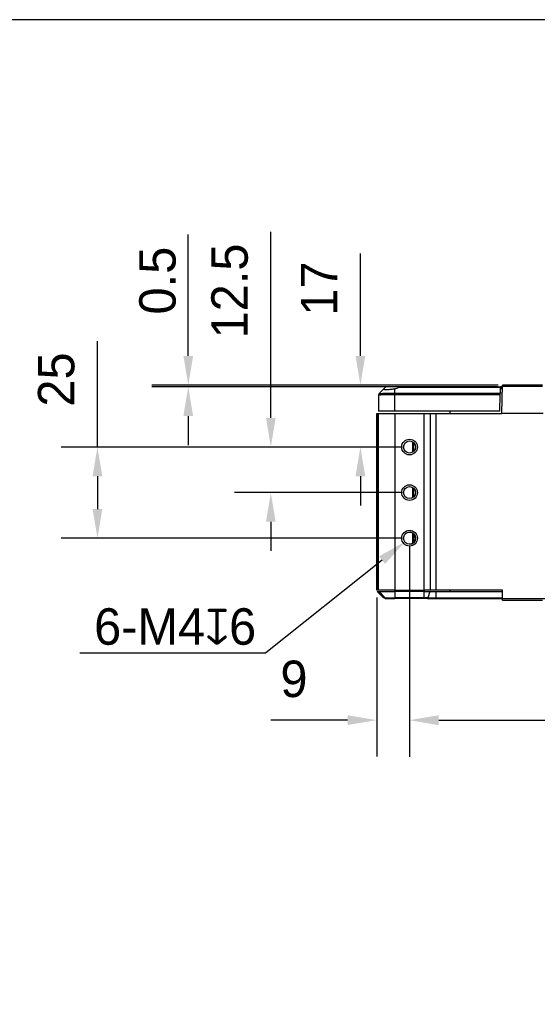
# Model space of a CAD drawing. Header units: millimetres. Extents: x 2664 to 2824, y 868 to 1048.
# Tile 8 of 10: x 2718 to 2754, y 981 to 1048. Entities that reach past the tile are written whole.
import ezdxf

# ---------------------------------------------------------------- set-up
doc = ezdxf.new("R2010")
doc.units = ezdxf.units.MM
doc.header["$LTSCALE"] = 46.255
doc.header["$PDMODE"] = 3
doc.header["$PDSIZE"] = 8
doc.layers.get('0').update_dxf_attribs({"linetype": 'CONTINUOUS'})
doc.layers.get('Defpoints').update_dxf_attribs({"linetype": 'CONTINUOUS'})
doc.layers.add('00_COMPONENTS', color=7, linetype='CONTINUOUS')
doc.layers.add('51__DRAFT_DIMS', color=7, linetype='CONTINUOUS')
doc.layers.add('7标注层', color=4, linetype='CONTINUOUS', lineweight=35)
doc.styles.get("Standard").update_dxf_attribs({"font": '兰亭黑 GBK.TTF', "height": 2.5})
doc.dimstyles.new('DIMSTYLE_2', dxfattribs={"dimtxt": 3, "dimasz": 2, "dimexe": 2.5, "dimexo": 0.5, "dimgap": 0.75, "dimtad": 1, "dimlfac": 4, "dimdsep": 46, "dimtxsty": 'STANDARD', "dimblk": '_FILLED', "dimblk1": '_FILLED', "dimblk2": '_FILLED', "dimcen": 0.09, "dimclrd": 8, "dimclre": 8, "dimclrt": 256, "dimazin": 2, "dimtp": 0.2, "dimtm": 0.2, "dimtfac": 1, "dimtofl": 0, "dimtmove": 0, "dimatfit": 3, "dimldrblk": '_FILLED', "dimfxl": 1, "dimtolj": 1, "dimarcsym": 0})

# ---------------------------------------------------------------- blocks, each defined once
blk = doc.blocks.new('_FILLED')
at = {"color": 0, "linetype": 'ByBlock'}
blk.add_solid([(0, 0), (-1, 0.167), (-1, -0.167)], dxfattribs=at)
blk = doc.blocks.new('*D101')
at = {"layer": '51__DRAFT_DIMS', "color": 8, "lineweight": -2}
for p, q in [((2741.561, 1025.295), (2741.561, 1032.303)), ((2750.809, 1023.295), (2739.061, 1023.295)), ((2744.434, 1019.045), (2739.061, 1019.045)), ((2741.561, 1017.045), (2741.561, 1015.045))]:
    blk.add_line(p, q, dxfattribs=at)
at = {"layer": 'Defpoints', "color": 0}
for p in [(2751.309, 1023.295), (2741.561, 1019.045), (2744.934, 1019.045)]:
    blk.add_point(p, dxfattribs=at)
at = {"layer": '51__DRAFT_DIMS', "color": 8, "linetype": 'ByBlock', "lineweight": -2, "xscale": 2, "yscale": 2, "zscale": 2}
for p, rotation in [((2741.561, 1023.295), 270), ((2741.561, 1019.045), 90)]:
    blk.add_blockref('_FILLED', p, dxfattribs=dict(at, rotation=rotation))
at = {"layer": '51__DRAFT_DIMS', "insert": (2737.477, 1028.045), "char_height": 2.5, "attachment_point": 1, "rotation": 90, "line_spacing_factor": 0.9}
blk.add_mtext('\\A1;17', dxfattribs=at)
blk = doc.blocks.new('*D102')
at = {"layer": '51__DRAFT_DIMS', "color": 8, "lineweight": -2}
for p, q in [((2735.417, 1021.045), (2735.417, 1033.794)), ((2744.434, 1019.045), (2732.917, 1019.045)), ((2744.434, 1015.92), (2732.917, 1015.92)), ((2735.417, 1013.92), (2735.417, 1011.92))]:
    blk.add_line(p, q, dxfattribs=at)
at = {"layer": 'Defpoints', "color": 0}
for p in [(2744.934, 1019.045), (2735.417, 1015.92), (2744.934, 1015.92)]:
    blk.add_point(p, dxfattribs=at)
at = {"layer": '51__DRAFT_DIMS', "color": 8, "linetype": 'ByBlock', "lineweight": -2, "xscale": 2, "yscale": 2, "zscale": 2}
for p, rotation in [((2735.417, 1019.045), 270), ((2735.417, 1015.92), 90)]:
    blk.add_blockref('_FILLED', p, dxfattribs=dict(at, rotation=rotation))
at = {"layer": '51__DRAFT_DIMS', "insert": (2731.334, 1026.487), "char_height": 2.5, "attachment_point": 1, "rotation": 90, "line_spacing_factor": 0.9}
blk.add_mtext('\\A1;12.5', dxfattribs=at)
blk = doc.blocks.new('*D103')
at = {"layer": '51__DRAFT_DIMS', "color": 8, "lineweight": -2}
for p, q in [((2723.523, 1019.045), (2723.523, 1026.302)), ((2744.434, 1019.045), (2721.023, 1019.045)), ((2723.523, 1017.045), (2723.523, 1014.795)), ((2744.434, 1012.795), (2721.023, 1012.795))]:
    blk.add_line(p, q, dxfattribs=at)
at = {"layer": 'Defpoints', "color": 0}
for p in [(2744.934, 1019.045), (2723.523, 1012.795), (2744.934, 1012.795)]:
    blk.add_point(p, dxfattribs=at)
at = {"layer": '51__DRAFT_DIMS', "color": 8, "linetype": 'ByBlock', "lineweight": -2, "xscale": 2, "yscale": 2, "zscale": 2}
for p, rotation in [((2723.523, 1019.045), 90), ((2723.523, 1012.795), 270)]:
    blk.add_blockref('_FILLED', p, dxfattribs=dict(at, rotation=rotation))
at = {"layer": '51__DRAFT_DIMS', "insert": (2719.44, 1023.674), "char_height": 2.5, "attachment_point": 2, "rotation": 90, "line_spacing_factor": 0.9}
blk.add_mtext('\\A1;25', dxfattribs=at)
blk = doc.blocks.new('*D104')
at = {"layer": '51__DRAFT_DIMS', "color": 8, "lineweight": -2}
for p, q in [((2744.934, 1012.295), (2744.934, 997.819)), ((2742.684, 1008.722), (2742.684, 997.819)), ((2740.684, 1000.319), (2735.417, 1000.319)), ((2746.934, 1000.319), (2748.934, 1000.319))]:
    blk.add_line(p, q, dxfattribs=at)
at = {"layer": 'Defpoints', "color": 0}
for p in [(2744.934, 1012.795), (2742.684, 1009.222), (2744.934, 1000.319)]:
    blk.add_point(p, dxfattribs=at)
at = {"layer": '51__DRAFT_DIMS', "color": 8, "linetype": 'ByBlock', "lineweight": -2, "xscale": 2, "yscale": 2, "zscale": 2}
blk.add_blockref('_FILLED', (2742.684, 1000.319), dxfattribs=at)
at = {"layer": '51__DRAFT_DIMS', "color": 8, "linetype": 'ByBlock', "lineweight": -2, "xscale": 2, "yscale": 2, "zscale": 2, "rotation": 180}
blk.add_blockref('_FILLED', (2744.934, 1000.319), dxfattribs=at)
at = {"layer": '51__DRAFT_DIMS', "insert": (2737.934, 1004.402), "char_height": 2.5, "attachment_point": 3, "line_spacing_factor": 0.9}
blk.add_mtext('\\A1;9', dxfattribs=at)
blk = doc.blocks.new('*D105')
at = {"layer": '51__DRAFT_DIMS', "color": 8, "lineweight": -2}
for p, q in [((2744.934, 1012.295), (2744.934, 997.81)), ((2786.934, 1012.295), (2786.934, 997.81)), ((2746.934, 1000.31), (2784.934, 1000.31))]:
    blk.add_line(p, q, dxfattribs=at)
at = {"layer": 'Defpoints', "color": 0}
for p in [(2744.934, 1012.795), (2786.934, 1012.795), (2786.934, 1000.31)]:
    blk.add_point(p, dxfattribs=at)
at = {"layer": '51__DRAFT_DIMS', "color": 8, "linetype": 'ByBlock', "lineweight": -2, "xscale": 2, "yscale": 2, "zscale": 2, "rotation": 180}
blk.add_blockref('_FILLED', (2744.934, 1000.31), dxfattribs=at)
at = {"layer": '51__DRAFT_DIMS', "color": 8, "linetype": 'ByBlock', "lineweight": -2, "xscale": 2, "yscale": 2, "zscale": 2}
blk.add_blockref('_FILLED', (2786.934, 1000.31), dxfattribs=at)
at = {"layer": '51__DRAFT_DIMS', "insert": (2766.004, 1004.394), "char_height": 2.5, "attachment_point": 2, "line_spacing_factor": 0.9}
blk.add_mtext('\\A1;168', dxfattribs=at)
blk = doc.blocks.new('*D106')
at = {"layer": '7标注层', "color": 8, "lineweight": -2}
for p, q in [((2729.753, 1025.295), (2729.753, 1033.612)), ((2751.013, 1023.295), (2727.253, 1023.295)), ((2751.013, 1023.17), (2727.253, 1023.17)), ((2729.753, 1021.17), (2729.753, 1019.17))]:
    blk.add_line(p, q, dxfattribs=at)
at = {"layer": 'Defpoints', "color": 0}
for p in [(2729.753, 1023.17), (2751.513, 1023.295), (2751.513, 1023.17)]:
    blk.add_point(p, dxfattribs=at)
at = {"layer": '7标注层', "color": 8, "linetype": 'ByBlock', "lineweight": -2, "xscale": 2, "yscale": 2, "zscale": 2}
for p, rotation in [((2729.753, 1023.295), 270.0000000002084), ((2729.753, 1023.17), 90.00000000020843)]:
    blk.add_blockref('_FILLED', p, dxfattribs=dict(at, rotation=rotation))
at = {"layer": '7标注层', "color": 0, "insert": (2727.655, 1030.454), "char_height": 2.5, "attachment_point": 5, "rotation": 90}
blk.add_mtext('\\A1;0.5', dxfattribs=at)

msp = doc.modelspace()

# ---------------------------------------------------------------- linework, layer by layer
at = {"color": 8}
msp.add_line((2743.0486, 1011.2898), (2735.083, 1004.9281), dxfattribs=at)
msp.add_lwpolyline([(2663.6466, 868.3435), (2823.6466, 868.3435), (2823.6466, 1048.3435), (2663.6466, 1048.3435)], close=True)
at = {"layer": '00_COMPONENTS'}
for p, q in [((2742.8457, 1022.7073), (2743.272, 1023.1337)), ((2744.2829, 1023.1703), (2743.3604, 1023.1703)), ((2743.9336, 1021.4953), (2743.9336, 1023.0316)), ((2743.9336, 1022.7371), (2751.1595, 1022.7371)), ((2751.1821, 1023.1337), (2744.1816, 1023.1337)), ((2744.2855, 1023.1703), (2751.3065, 1023.1703)), ((2751.1752, 1022.7422), (2751.1821, 1023.1337)), ((2751.3043, 1023.0453), (2751.1805, 1023.0453)), ((2751.1823, 1023.1703), (2751.1821, 1023.1337)), ((2751.2573, 1023.0953), (2751.2573, 1023.094)), ((2751.3051, 1023.094), (2751.2573, 1023.094)), ((2751.2746, 1021.3453), (2751.3086, 1023.2953)), ((2754.0603, 1023.2027), (2751.307, 1023.2027)), ((2754.0586, 1023.2953), (2751.3086, 1023.2953)), ((2742.8086, 1022.6185), (2742.8091, 1022.619)), ((2742.8086, 1022.6185), (2742.8086, 1021.4953)), ((2742.8091, 1022.619), (2742.8104, 1022.6199)), ((2742.8457, 1022.7073), (2742.8453, 1022.7069)), ((2743.9336, 1022.652), (2751.1245, 1022.652)), ((2751.1245, 1022.652), (2751.1043, 1021.4953)), ((2751.124, 1022.6185), (2751.16, 1022.7069)), ((2751.16, 1022.7069), (2751.147, 1022.7069)), ((2751.1043, 1021.4953), (2742.8086, 1021.4953)), ((2747.7086, 1021.4953), (2747.7086, 1021.3453)), ((2742.6836, 1009.222), (2742.6836, 1021.3453)), ((2742.6836, 1021.3453), (2751.2746, 1021.3453)), ((2742.7461, 1021.3453), (2742.7461, 1009.222)), ((2742.8086, 1009.222), (2742.8086, 1021.3453)), ((2743.9336, 1021.3453), (2743.9336, 1009.222)), ((2745.9479, 1009.222), (2745.9479, 1021.3453)), ((2746.3382, 1021.3453), (2746.3382, 1009.222)), ((2746.7285, 1021.3453), (2746.7285, 1009.222)), ((2754.0927, 1021.3453), (2751.2746, 1021.3453)), ((2745.161, 1018.7011), (2745.161, 1019.3894)), ((2745.2086, 1019.3527), (2745.2086, 1018.7378)), ((2745.161, 1015.5761), (2745.161, 1016.2644)), ((2745.2086, 1016.2277), (2745.2086, 1015.6128)), ((2745.161, 1012.4511), (2745.161, 1013.1394)), ((2745.2086, 1013.1027), (2745.2086, 1012.4878)), ((2743.9336, 1009.222), (2742.6836, 1009.222)), ((2743.147, 1008.7069), (2742.7203, 1009.1337)), ((2742.7203, 1009.1337), (2743.9336, 1009.1337)), ((2742.7809, 1009.1337), (2743.1864, 1008.7069)), ((2743.272, 1008.7069), (2742.8453, 1009.1337)), ((2743.1864, 1008.7069), (2743.147, 1008.7069)), ((2743.1864, 1008.7069), (2743.9336, 1008.7069)), ((2743.2703, 1008.6703), (2743.2354, 1008.6703)), ((2743.2703, 1008.6703), (2743.9336, 1008.6703)), ((2743.9336, 1009.1337), (2743.9336, 1009.222)), ((2743.9336, 1009.222), (2745.9479, 1009.222)), ((2743.9336, 1009.1337), (2743.9336, 1008.7069)), ((2745.9479, 1009.1337), (2743.9336, 1009.1337)), ((2743.9336, 1008.7069), (2743.9336, 1008.6703)), ((2746.1935, 1008.7069), (2743.9336, 1008.7069)), ((2746.1659, 1008.6703), (2743.9336, 1008.6703)), ((2745.9479, 1009.222), (2745.9479, 1009.1337)), ((2751.3086, 1009.222), (2745.9479, 1009.222)), ((2745.9479, 1008.7069), (2745.9479, 1009.1337)), ((2745.9479, 1009.1337), (2751.3086, 1009.1337)), ((2746.1659, 1008.6703), (2785.7014, 1008.6703)), ((2746.3268, 1009.1337), (2746.1935, 1008.7069)), ((2746.1935, 1008.7069), (2751.3086, 1008.7069)), ((2746.7285, 1009.1337), (2746.7285, 1008.6703)), ((2747.7086, 1009.222), (2747.7086, 1009.1337)), ((2751.3086, 1008.5453), (2751.3086, 1009.222)), ((2751.3086, 1008.5453), (2754.0586, 1008.5453))]:
    msp.add_line(p, q, dxfattribs=at)
for centre, radius in [((2744.9336, 1019.0453), 0.5375), ((2744.9336, 1019.0453), 0.4125), ((2744.9336, 1015.9203), 0.5375), ((2744.9336, 1015.9203), 0.4125), ((2744.9336, 1012.7953), 0.5375), ((2744.9336, 1012.7953), 0.4125)]:
    msp.add_circle(centre, radius, dxfattribs=at)
for centre, radius, start, end in [((2743.3604, 1023.0453), 0.125, 90, 135), ((2751.1823, 1023.0953), 0.075, 359, 90), ((2742.9336, 1022.6185), 0.125, 135, 180), ((2742.934, 1022.6191), 0.1248, 135.292591, 180.02473), ((2742.9339, 1022.6191), 0.1247, 135.000186, 135.288549), ((2743.3604, 1008.7953), 0.125, 225, 270)]:
    msp.add_arc(centre, radius, start, end, dxfattribs=at)
msp.add_ellipse((2743.8086, 1023.6878), major_axis=(0, 0.668), ratio=0.9996571, start_param=-2.9532948, end_param=-2.5489805, dxfattribs=at)
for points, knots in [([(2742.8477, 1022.7085), (2742.8492, 1022.7091), (2742.8531, 1022.7102), (2742.864, 1022.7122), (2742.8835, 1022.7145), (2742.9139, 1022.7172), (2742.9532, 1022.7197), (2743.0012, 1022.7222), (2743.0574, 1022.7245), (2743.1213, 1022.7267), (2743.2203, 1022.7296), (2743.3587, 1022.7326), (2743.5387, 1022.7351), (2743.7326, 1022.7367), (2743.8658, 1022.7371), (2743.9336, 1022.7371)], [0, 0, 0, 0, 0.0044482, 0.0110275, 0.0306229, 0.0587125, 0.0950749, 0.1394015, 0.191308, 0.250341, 0.3159827, 0.464731, 0.632326, 0.8128692, 1, 1, 1, 1]), ([(2743.1584, 1023.01), (2743.1583, 1023.0117), (2743.1595, 1023.02), (2743.1653, 1023.0269), (2743.1699, 1023.0316)], [0, 0, 0, 0, 0.203227, 1, 1, 1, 1]), ([(2743.9336, 1023.0316), (2743.8867, 1023.0226), (2743.7928, 1023.0067), (2743.6539, 1022.9883), (2743.5219, 1022.9757), (2743.4193, 1022.97), (2743.3457, 1022.969), (2743.2985, 1022.9699), (2743.2576, 1022.9725), (2743.2233, 1022.9765), (2743.1961, 1022.9821), (2743.1781, 1022.9883), (2743.1678, 1022.9945), (2743.1625, 1022.9992), (2743.1592, 1023.0044), (2743.1584, 1023.0082), (2743.1584, 1023.01)], [0, 0, 0, 0, 0.1809538, 0.3607539, 0.5308687, 0.6829867, 0.7499319, 0.8097087, 0.8616541, 0.905269, 0.9402768, 0.9667645, 0.9770608, 0.9856861, 0.993096, 1, 1, 1, 1]), ([(2744.2855, 1023.1703), (2744.2681, 1023.1703), (2744.2312, 1023.1619), (2744.198, 1023.1447), (2744.1816, 1023.1337)], [0, 0, 0, 0, 0.4686578, 1, 1, 1, 1]), ([(2751.1595, 1022.7371), (2751.157, 1022.7309), (2751.1452, 1022.7026), (2751.1336, 1022.6742), (2751.1245, 1022.652)], [0, 0, 0, 0, 0.2184697, 1, 1, 1, 1]), ([(2751.1758, 1022.7744), (2751.1756, 1022.7678), (2751.1728, 1022.7539), (2751.1647, 1022.7421), (2751.1595, 1022.7371)], [0, 0, 0, 0, 0.481342, 1, 1, 1, 1]), ([(2751.16, 1022.7069), (2751.1648, 1022.7116), (2751.1724, 1022.7228), (2751.1751, 1022.7359), (2751.1752, 1022.7422)], [0, 0, 0, 0, 0.5182987, 1, 1, 1, 1]), ([(2742.8104, 1022.6199), (2742.8118, 1022.6206), (2742.8154, 1022.6218), (2742.8222, 1022.6233), (2742.8315, 1022.6248), (2742.8487, 1022.627), (2742.8762, 1022.6296), (2742.9163, 1022.6325), (2742.9656, 1022.6352), (2743.0235, 1022.6379), (2743.0895, 1022.6403), (2743.1921, 1022.6435), (2743.3357, 1022.6468), (2743.5227, 1022.6497), (2743.7244, 1022.6515), (2743.8631, 1022.652), (2743.9336, 1022.652)], [0, 0, 0, 0, 0.0040292, 0.0101945, 0.0185311, 0.0290389, 0.0564997, 0.0923683, 0.1363381, 0.188023, 0.2469649, 0.3126393, 0.4617862, 0.6301465, 0.8117119, 1, 1, 1, 1]), ([(2742.8457, 1022.7073), (2742.8458, 1022.7074), (2742.8464, 1022.7079), (2742.8471, 1022.7083), (2742.8477, 1022.7085)], [0, 0, 0, 0, 0.1932084, 1, 1, 1, 1]), ([(2743.2703, 1008.6703), (2743.2549, 1008.6703), (2743.2233, 1008.6769), (2743.1972, 1008.6955), (2743.1864, 1008.7069)], [0, 0, 0, 0, 0.4964128, 1, 1, 1, 1]), ([(2746.1659, 1008.6703), (2746.1686, 1008.6703), (2746.1746, 1008.6725), (2746.1819, 1008.6804), (2746.1884, 1008.6922), (2746.1918, 1008.7016), (2746.1935, 1008.7069)], [0, 0, 0, 0, 0.1656415, 0.3774184, 0.6549489, 1, 1, 1, 1])]:
    msp.add_open_spline(points, degree=3, knots=knots, dxfattribs=at)
at = {"layer": '51__DRAFT_DIMS', "color": 8}
for p, q in [((2744.6097, 1012.5398), (2744.6097, 1012.5398)), ((2722.3165, 1004.9281), (2735.083, 1004.9281))]:
    msp.add_line(p, q, dxfattribs=at)
at = {"layer": '51__DRAFT_DIMS'}
msp.add_arc((2744.9336, 1012.7953), 0.4125, 270, 80.532986, dxfattribs=at)

# ---------------------------------------------------------------- block references
at = {"color": 8, "xscale": 2, "yscale": 2, "zscale": 2, "rotation": 38.61249191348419}
msp.add_blockref('_FILLED', (2744.6113, 1012.5379), dxfattribs=at)

# ---------------------------------------------------------------- texts
at = {"layer": '51__DRAFT_DIMS', "insert": (2734.4109, 1007.988), "char_height": 2.5, "attachment_point": 3, "line_spacing_factor": 0.9}
msp.add_mtext('\\A1;6-M4{\\fgdt|b0|i0|c134|p2;x}6', dxfattribs=at)

# ---------------------------------------------------------------- dimensions: what is measured, and where the dimension line sits
at = {"layer": '51__DRAFT_DIMS', "color": 4}
for base, p1, p2, picture, middle in [((2735.417, 1015.9203), (2744.9336, 1019.0453), (2744.9336, 1015.9203), '*D102', (2735.417, 1029.7656)), ((2741.5607, 1019.0453), (2751.3086, 1023.2953), (2744.9336, 1019.0453), '*D101', (2741.5607, 1029.7992)), ((2723.5231, 1012.7953), (2744.9336, 1019.0453), (2744.9336, 1012.7953), '*D103', (2723.5231, 1023.6735))]:
    dim = msp.add_linear_dim(base=base, p1=p1, p2=p2, angle=270, dimstyle='DIMSTYLE_2', override={"dimtxsty": 'STANDARD'}, dxfattribs=at)
    dim.commit()
    dim.dimension.update_dxf_attribs({"geometry": picture, "text_midpoint": middle, "dimtype": 160})
for base, p1, p2, picture, middle in [((2744.9336, 1000.3189), (2742.6836, 1009.222), (2744.9336, 1012.7953), '*D104', (2737.0501, 1000.3189)), ((2786.9336, 1000.3105), (2744.9336, 1012.7953), (2786.9336, 1012.7953), '*D105', (2766.004, 1000.3105))]:
    dim = msp.add_linear_dim(base=base, p1=p1, p2=p2, dimstyle='DIMSTYLE_2', override={"dimtxsty": 'STANDARD'}, dxfattribs=at)
    dim.commit()
    dim.dimension.update_dxf_attribs({"geometry": picture, "text_midpoint": middle, "dimtype": 160})
at = {"layer": '7标注层', "color": 0}
dim = msp.add_linear_dim(base=(2729.753, 1023.1703), p1=(2751.5131, 1023.2953), p2=(2751.5131, 1023.1703), angle=90, dimstyle='DIMSTYLE_2', override={"dimtxsty": 'STANDARD', "dimclrt": 0}, dxfattribs=at)
dim.commit()
dim.dimension.update_dxf_attribs({"geometry": '*D106', "text_midpoint": (2729.753, 1030.4536), "dimtype": 160})

doc.saveas('drawing.dxf')
